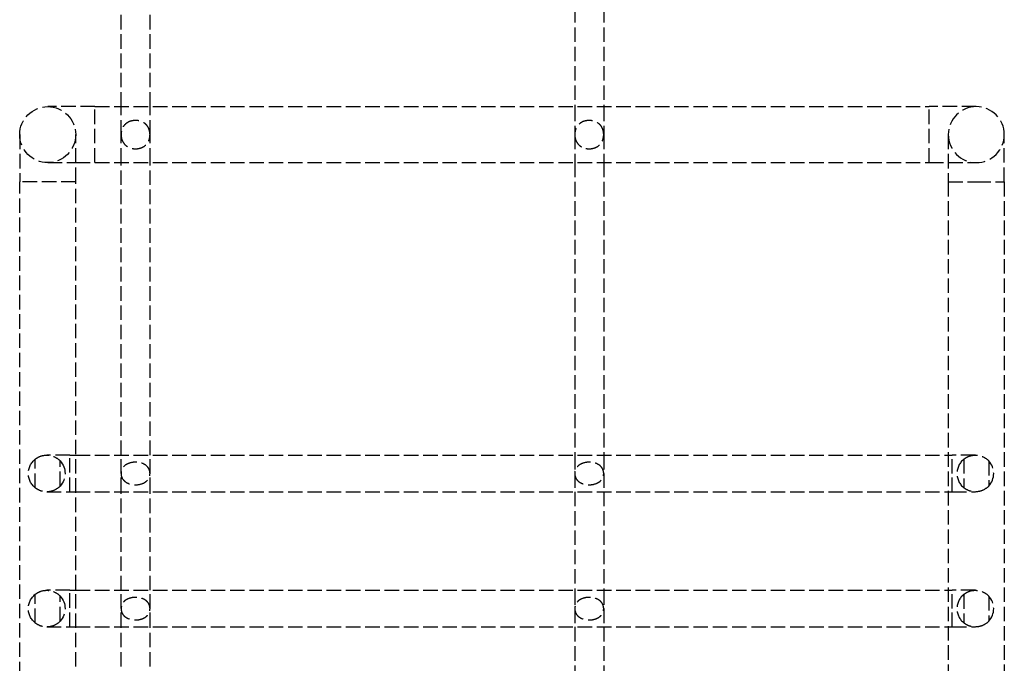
# Model space of a CAD drawing. Header units: millimetres. Extents: x -108 to 0, y 0 to 534.
# Tile 6 of 12: x -107 to -5, y 67 to 134. Entities that reach past the tile are written whole.
import ezdxf

# ---------------------------------------------------------------- set-up
doc = ezdxf.new("R2010")
doc.units = ezdxf.units.MM
doc.header["$LTSCALE"] = 10
doc.linetypes.add('ALLCAD_Strich', pattern=[0.2, 0.15, -0.05])
doc.layers.add('BESCH_KONT_sich_schn_ansi_2d', color=40, linetype='Continuous')

msp = doc.modelspace()

# ---------------------------------------------------------------- linework, layer by layer
at = {"layer": 'BESCH_KONT_sich_schn_ansi_2d', "linetype": 'ALLCAD_Strich', "extrusion": (0, 1, -2.22045e-16)}
for p, q in [((-96.6, 124.8), (-96.6, 415.81)), ((-93.6, 124.8), (-93.6, 415.81)), ((-49.6, 391), (-49.6, 124.8)), ((-46.6, 391), (-46.6, 124.8)), ((-99.3, 124.8), (-104.2, 124.8)), ((-99.3, 119), (-99.3, 124.8)), ((-99.3, 124.8), (-12.9, 124.8)), ((-96.6, 121.9), (-96.6, 124.8)), ((-93.6, 121.9), (-93.6, 124.8)), ((-49.6, 124.8), (-49.6, 121.9)), ((-46.6, 124.8), (-46.6, 121.9)), ((-12.9, 119), (-12.9, 124.8)), ((-8, 124.8), (-12.9, 124.8)), ((-107.1, 121.9), (-107.1, 117)), ((-101.3, 117), (-101.3, 121.9)), ((-96.6, 119), (-96.6, 121.9)), ((-93.6, 119), (-93.6, 121.9)), ((-49.6, 121.9), (-49.6, 119)), ((-46.6, 121.9), (-46.6, 119)), ((-10.9, 121.9), (-10.9, 117)), ((-5.1, 117), (-5.1, 121.9)), ((-104.2, 119), (-101.3, 119)), ((-101.3, 119), (-99.3, 119)), ((-99.3, 119), (-12.9, 119)), ((-96.6, 88.7), (-96.6, 119)), ((-93.6, 88.7), (-93.6, 119)), ((-49.6, 119), (-49.6, 88.7)), ((-46.6, 119), (-46.6, 88.7)), ((-12.9, 119), (-10.9, 119)), ((-10.9, 119), (-8, 119)), ((-101.3, 117), (-107.1, 117)), ((-107.1, 55.8), (-107.1, 117)), ((-101.3, 56.8), (-101.3, 117)), ((-10.9, 117), (-8, 117)), ((-10.9, 117), (-10.9, 56.8)), ((-8, 117), (-5.1, 117)), ((-5.1, 117), (-5.1, 55.8)), ((-105.48, 85.31), (-105.48, 88.29)), ((-101.9, 88.7), (-104.3, 88.7)), ((-102.92, 85.5), (-102.92, 88.1)), ((-101.9, 84.9), (-101.9, 88.7)), ((-101.9, 88.7), (-101.3, 88.7)), ((-101.3, 88.7), (-10.9, 88.7)), ((-96.6, 86.8), (-96.6, 88.7)), ((-93.6, 86.8), (-93.6, 88.7)), ((-49.6, 88.7), (-49.6, 86.8)), ((-46.6, 88.7), (-46.6, 86.8)), ((-10.9, 88.7), (-10.5, 88.7)), ((-10.5, 86.8), (-10.5, 88.7)), ((-8.1, 88.7), (-10.5, 88.7)), ((-9.28, 88.29), (-9.28, 85.31)), ((-6.72, 88.1), (-6.72, 85.5)), ((-96.6, 84.9), (-96.6, 86.8)), ((-93.6, 84.9), (-93.6, 86.8)), ((-49.6, 86.8), (-49.6, 84.9)), ((-46.6, 86.8), (-46.6, 84.9)), ((-10.5, 84.9), (-10.5, 86.8)), ((-104.3, 84.9), (-101.9, 84.9)), ((-101.9, 84.9), (-101.3, 84.9)), ((-101.3, 84.9), (-10.9, 84.9)), ((-96.6, 74.7), (-96.6, 84.9)), ((-93.6, 74.7), (-93.6, 84.9)), ((-49.6, 84.9), (-49.6, 74.7)), ((-46.6, 84.9), (-46.6, 74.7)), ((-10.9, 84.9), (-10.5, 84.9)), ((-10.5, 84.9), (-8.1, 84.9)), ((-101.9, 74.7), (-104.3, 74.7)), ((-101.9, 70.9), (-101.9, 74.7)), ((-101.9, 74.7), (-101.3, 74.7)), ((-101.3, 74.7), (-10.9, 74.7)), ((-96.6, 72.8), (-96.6, 74.7)), ((-93.6, 72.8), (-93.6, 74.7)), ((-49.6, 74.7), (-49.6, 72.8)), ((-46.6, 74.7), (-46.6, 72.8)), ((-10.9, 74.7), (-10.5, 74.7)), ((-10.5, 72.8), (-10.5, 74.7)), ((-8.1, 74.7), (-10.5, 74.7)), ((-105.48, 71.31), (-105.48, 74.29)), ((-102.92, 71.5), (-102.92, 74.1)), ((-9.28, 74.29), (-9.28, 71.31)), ((-6.72, 74.1), (-6.72, 71.5)), ((-96.6, 70.9), (-96.6, 72.8)), ((-93.6, 70.9), (-93.6, 72.8)), ((-49.6, 72.8), (-49.6, 70.9)), ((-46.6, 72.8), (-46.6, 70.9)), ((-10.5, 70.9), (-10.5, 72.8)), ((-104.3, 70.9), (-101.9, 70.9)), ((-101.9, 70.9), (-101.3, 70.9)), ((-101.3, 70.9), (-10.9, 70.9)), ((-96.6, 56.8), (-96.6, 70.9)), ((-93.6, 56.8), (-93.6, 70.9)), ((-49.6, 70.9), (-49.6, 56.8)), ((-46.6, 70.9), (-46.6, 56.8)), ((-10.9, 70.9), (-10.5, 70.9)), ((-10.5, 70.9), (-8.1, 70.9))]:
    msp.add_line(p, q, dxfattribs=at)
at = {"layer": 'BESCH_KONT_sich_schn_ansi_2d', "linetype": 'ALLCAD_Strich', "extrusion": (0, -2.22045e-16, -1)}
for centre, radius, start, end in [((104.2, 121.9), 2.9, 0, 90), ((104.2, 121.9), 2.9, 90, 180), ((104.2, 121.9), 2.9, 180, 0), ((104.3, 86.8), 1.9, 308.5673, 51.4327), ((104.3, 86.8), 1.9, 136.7772, 223.2228), ((104.3, 72.8), 1.9, 308.5673, 51.4327), ((104.3, 72.8), 1.9, 136.7772, 223.2228)]:
    msp.add_arc(centre, radius, start, end, dxfattribs=at)
at = {"layer": 'BESCH_KONT_sich_schn_ansi_2d', "linetype": 'ALLCAD_Strich'}
for centre, radius, start, end in [((-8, 121.9), 2.9, 90, 180), ((-8, 121.9), 2.9, 0, 90), ((-8, 121.9), 2.9, 180, 0), ((-8.1, 86.8), 1.9, 128.5673, 231.4327), ((-8.1, 86.8), 1.9, 316.7772, 43.2228), ((-8.1, 72.8), 1.9, 128.5673, 231.4327), ((-8.1, 72.8), 1.9, 316.7772, 43.2228)]:
    msp.add_arc(centre, radius, start, end, dxfattribs=at)
for points, knots in [([(-95.11, 123.37), (-95.23, 123.37), (-95.37, 123.35), (-95.64, 123.29), (-95.77, 123.24), (-96.01, 123.11), (-96.15, 123), (-96.36, 122.76), (-96.45, 122.6), (-96.57, 122.26), (-96.6, 122.07), (-96.6, 121.9)], [0.6835496, 0.6835496, 0.6835496, 0.6835496, 0.7216388, 0.7216388, 0.7603937, 0.7603937, 0.8066472, 0.8066472, 0.8585795, 0.8585795, 0.9103847, 0.9103847, 0.9103847, 0.9103847]), ([(-93.6, 121.9), (-93.6, 121.99), (-93.62, 122.17), (-93.68, 122.42), (-93.78, 122.66), (-93.93, 122.87), (-94.11, 123.05), (-94.33, 123.19), (-94.57, 123.29), (-94.83, 123.36), (-95.01, 123.37), (-95.11, 123.37)], [0.0000013, 0.0000013, 0.0000013, 0.0000013, 0.1111111, 0.2222222, 0.3333333, 0.4444444, 0.5555556, 0.6666667, 0.7777778, 0.8888889, 1, 1, 1, 1]), ([(-46.6, 121.9), (-46.6, 121.9), (-46.6, 121.9), (-46.6, 121.9), (-46.6, 122.07), (-46.63, 122.26), (-46.75, 122.6), (-46.84, 122.76), (-47.05, 123), (-47.19, 123.11), (-47.43, 123.24), (-47.56, 123.29), (-47.83, 123.35), (-47.97, 123.37), (-48.23, 123.37), (-48.37, 123.35), (-48.64, 123.29), (-48.77, 123.24), (-49.01, 123.11), (-49.15, 123), (-49.36, 122.76), (-49.45, 122.6), (-49.57, 122.26), (-49.6, 122.07), (-49.6, 121.9), (-49.6, 121.9), (-49.6, 121.9)], [-0.4552691, -0.4552691, -0.4552691, -0.4552691, -0.4552084, -0.4552084, -0.4552084, -0.4032761, -0.4032761, -0.3513437, -0.3513437, -0.3050903, -0.3050903, -0.2663354, -0.2663354, -0.2275805, -0.2275805, -0.1888256, -0.1888256, -0.1500707, -0.1500707, -0.1038172, -0.1038172, -0.0518848, -0.0518848, 0.0000475, 0.0000475, 0.0000606, 0.0000606, 0.0000606, 0.0000606]), ([(-96.6, 121.9), (-96.6, 121.9), (-96.6, 121.9), (-96.6, 121.77), (-96.58, 121.64), (-96.52, 121.37), (-96.47, 121.25), (-96.33, 121.01), (-96.22, 120.87), (-95.98, 120.67), (-95.82, 120.58), (-95.47, 120.46), (-95.28, 120.43), (-95.1, 120.43), (-94.92, 120.43), (-94.73, 120.46), (-94.38, 120.58), (-94.22, 120.67), (-93.98, 120.87), (-93.87, 121.01), (-93.73, 121.25), (-93.68, 121.37), (-93.62, 121.64), (-93.6, 121.77), (-93.6, 121.9)], [0.6830112, 0.6830112, 0.6830112, 0.6830112, 0.6831385, 0.6831385, 0.7210077, 0.7210077, 0.7588769, 0.7588769, 0.8049083, 0.8049083, 0.8578338, 0.8578338, 0.9107594, 0.9107594, 0.9107594, 0.963685, 0.963685, 1.0166106, 1.0166106, 1.062642, 1.062642, 1.1005112, 1.1005112, 1.1382319, 1.1382319, 1.1382319, 1.1382319]), ([(-49.6, 121.9), (-49.6, 121.77), (-49.58, 121.64), (-49.52, 121.37), (-49.47, 121.25), (-49.33, 121.01), (-49.22, 120.87), (-48.98, 120.67), (-48.82, 120.58), (-48.47, 120.46), (-48.28, 120.43), (-48.1, 120.43), (-47.92, 120.43), (-47.73, 120.46), (-47.38, 120.58), (-47.22, 120.67), (-46.98, 120.87), (-46.87, 121.01), (-46.73, 121.25), (-46.68, 121.37), (-46.62, 121.64), (-46.6, 121.77), (-46.6, 121.9)], [0.6829234, 0.6829234, 0.6829234, 0.6829234, 0.7207795, 0.7207795, 0.7586487, 0.7586487, 0.8046801, 0.8046801, 0.8576056, 0.8576056, 0.9105312, 0.9105312, 0.9105312, 0.9634568, 0.9634568, 1.0163824, 1.0163824, 1.0624138, 1.0624138, 1.100283, 1.100283, 1.1380916, 1.1380916, 1.1380916, 1.1380916]), ([(-105.48, 88.29), (-105.35, 88.39), (-105.2, 88.48), (-104.81, 88.65), (-104.55, 88.7), (-104.06, 88.7), (-103.8, 88.65), (-103.33, 88.45), (-103.12, 88.31), (-102.94, 88.13), (-102.93, 88.12), (-102.92, 88.1)], [-0.4533539, -0.4533539, -0.4533539, -0.4533539, -0.4015165, -0.4015165, -0.3266435, -0.3266435, -0.2533052, -0.2533052, -0.1799669, -0.1799669, -0.1733316, -0.1733316, -0.1733316, -0.1733316]), ([(-93.6, 86.8), (-93.6, 86.9), (-93.62, 87), (-93.68, 87.21), (-93.72, 87.3), (-93.84, 87.48), (-93.92, 87.57), (-94.12, 87.72), (-94.23, 87.78), (-94.58, 87.92), (-94.85, 87.97), (-95.35, 87.97), (-95.62, 87.92), (-95.97, 87.78), (-96.08, 87.72), (-96.28, 87.57), (-96.36, 87.48), (-96.48, 87.3), (-96.52, 87.21), (-96.58, 87), (-96.6, 86.9), (-96.6, 86.8), (-96.6, 86.8), (-96.6, 86.8)], [-0.6329826, -0.6329826, -0.6329826, -0.6329826, -0.6034998, -0.6034998, -0.57393, -0.57393, -0.5359591, -0.5359591, -0.4979882, -0.4979882, -0.4220464, -0.4220464, -0.3461046, -0.3461046, -0.3081337, -0.3081337, -0.2701628, -0.2701628, -0.240593, -0.240593, -0.2110232, -0.2110232, -0.2109287, -0.2109287, -0.2109287, -0.2109287]), ([(-46.6, 86.8), (-46.6, 86.9), (-46.62, 87), (-46.68, 87.21), (-46.72, 87.3), (-46.84, 87.48), (-46.92, 87.57), (-47.12, 87.72), (-47.23, 87.78), (-47.58, 87.92), (-47.85, 87.97), (-48.35, 87.97), (-48.62, 87.92), (-48.97, 87.78), (-49.08, 87.72), (-49.28, 87.57), (-49.36, 87.48), (-49.48, 87.3), (-49.52, 87.21), (-49.58, 87), (-49.6, 86.9), (-49.6, 86.8), (-49.6, 86.8), (-49.6, 86.8)], [-0.6329884, -0.6329884, -0.6329884, -0.6329884, -0.6034998, -0.6034998, -0.57393, -0.57393, -0.5359591, -0.5359591, -0.4979882, -0.4979882, -0.4220464, -0.4220464, -0.3461046, -0.3461046, -0.3081337, -0.3081337, -0.2701628, -0.2701628, -0.240593, -0.240593, -0.2110232, -0.2110232, -0.210944, -0.210944, -0.210944, -0.210944]), ([(-9.28, 88.29), (-9.15, 88.39), (-9, 88.48), (-8.61, 88.65), (-8.35, 88.7), (-7.86, 88.7), (-7.6, 88.65), (-7.13, 88.45), (-6.92, 88.31), (-6.74, 88.13), (-6.73, 88.12), (-6.72, 88.1)], [0.1733316, 0.1733316, 0.1733316, 0.1733316, 0.225169, 0.225169, 0.3000421, 0.3000421, 0.3733804, 0.3733804, 0.4467187, 0.4467187, 0.4533539, 0.4533539, 0.4533539, 0.4533539]), ([(-96.6, 86.8), (-96.6, 86.66), (-96.57, 86.52), (-96.46, 86.25), (-96.37, 86.13), (-96.18, 85.95), (-96.05, 85.86), (-95.68, 85.69), (-95.37, 85.63), (-94.83, 85.63), (-94.52, 85.69), (-94.15, 85.86), (-94.02, 85.95), (-93.83, 86.13), (-93.74, 86.25), (-93.63, 86.52), (-93.6, 86.66), (-93.6, 86.8), (-93.6, 86.8), (-93.6, 86.8)], [0.0000945, 0.0000945, 0.0000945, 0.0000945, 0.041487, 0.041487, 0.0829741, 0.0829741, 0.1258221, 0.1258221, 0.2065401, 0.2065401, 0.2872582, 0.2872582, 0.3301062, 0.3301062, 0.3715932, 0.3715932, 0.4130803, 0.4130803, 0.4131673, 0.4131673, 0.4131673, 0.4131673]), ([(-49.6, 86.8), (-49.6, 86.7), (-49.58, 86.6), (-49.52, 86.39), (-49.48, 86.3), (-49.36, 86.12), (-49.28, 86.03), (-49.08, 85.88), (-48.97, 85.82), (-48.62, 85.68), (-48.35, 85.63), (-48.1, 85.63), (-47.85, 85.63), (-47.58, 85.68), (-47.23, 85.82), (-47.12, 85.88), (-46.92, 86.03), (-46.84, 86.12), (-46.72, 86.3), (-46.68, 86.39), (-46.62, 86.6), (-46.6, 86.7), (-46.6, 86.8), (-46.6, 86.8), (-46.6, 86.8)], [-0.210944, -0.210944, -0.210944, -0.210944, -0.1814534, -0.1814534, -0.1518836, -0.1518836, -0.1139127, -0.1139127, -0.0759418, -0.0759418, 0, 0, 0, 0.0759418, 0.0759418, 0.1139127, 0.1139127, 0.1518836, 0.1518836, 0.1814534, 0.1814534, 0.2110232, 0.2110232, 0.2111044, 0.2111044, 0.2111044, 0.2111044]), ([(-102.92, 85.5), (-102.93, 85.48), (-102.94, 85.47), (-103.12, 85.29), (-103.33, 85.15), (-103.8, 84.95), (-104.06, 84.9), (-104.55, 84.9), (-104.81, 84.95), (-105.2, 85.12), (-105.35, 85.21), (-105.48, 85.31)], [0.7380408, 0.7380408, 0.7380408, 0.7380408, 0.7446761, 0.7446761, 0.8180144, 0.8180144, 0.8913527, 0.8913527, 0.9662257, 0.9662257, 1.0180632, 1.0180632, 1.0180632, 1.0180632]), ([(-6.72, 85.5), (-6.73, 85.48), (-6.74, 85.47), (-6.92, 85.29), (-7.13, 85.15), (-7.6, 84.95), (-7.86, 84.9), (-8.35, 84.9), (-8.61, 84.95), (-9, 85.12), (-9.15, 85.21), (-9.28, 85.31)], [-1.0180632, -1.0180632, -1.0180632, -1.0180632, -1.0114279, -1.0114279, -0.9380896, -0.9380896, -0.8647513, -0.8647513, -0.7898783, -0.7898783, -0.7380408, -0.7380408, -0.7380408, -0.7380408]), ([(-105.48, 74.29), (-105.35, 74.39), (-105.2, 74.48), (-104.81, 74.65), (-104.55, 74.7), (-104.06, 74.7), (-103.8, 74.65), (-103.33, 74.45), (-103.12, 74.31), (-102.94, 74.13), (-102.93, 74.12), (-102.92, 74.1)], [0.1733316, 0.1733316, 0.1733316, 0.1733316, 0.225169, 0.225169, 0.3000421, 0.3000421, 0.3733804, 0.3733804, 0.4467187, 0.4467187, 0.4533539, 0.4533539, 0.4533539, 0.4533539]), ([(-9.28, 74.29), (-9.15, 74.39), (-9, 74.48), (-8.61, 74.65), (-8.35, 74.7), (-7.86, 74.7), (-7.6, 74.65), (-7.13, 74.45), (-6.92, 74.31), (-6.74, 74.13), (-6.73, 74.12), (-6.72, 74.1)], [-0.4533539, -0.4533539, -0.4533539, -0.4533539, -0.4015165, -0.4015165, -0.3266435, -0.3266435, -0.2533052, -0.2533052, -0.1799669, -0.1799669, -0.1733316, -0.1733316, -0.1733316, -0.1733316]), ([(-93.6, 72.8), (-93.6, 72.9), (-93.62, 73.01), (-93.68, 73.21), (-93.72, 73.3), (-93.84, 73.48), (-93.92, 73.57), (-94.12, 73.72), (-94.23, 73.78), (-94.58, 73.92), (-94.85, 73.97), (-95.35, 73.97), (-95.62, 73.92), (-95.97, 73.78), (-96.08, 73.72), (-96.28, 73.57), (-96.36, 73.48), (-96.48, 73.3), (-96.52, 73.21), (-96.58, 73), (-96.6, 72.9), (-96.6, 72.8), (-96.6, 72.8), (-96.6, 72.8)], [-0.6329752, -0.6329752, -0.6329752, -0.6329752, -0.6034998, -0.6034998, -0.57393, -0.57393, -0.5359591, -0.5359591, -0.4979882, -0.4979882, -0.4220464, -0.4220464, -0.3461046, -0.3461046, -0.3081337, -0.3081337, -0.2701628, -0.2701628, -0.240593, -0.240593, -0.2110232, -0.2110232, -0.2109262, -0.2109262, -0.2109262, -0.2109262]), ([(-46.6, 72.8), (-46.6, 72.9), (-46.62, 73.01), (-46.68, 73.21), (-46.72, 73.3), (-46.84, 73.48), (-46.92, 73.57), (-47.12, 73.72), (-47.23, 73.78), (-47.58, 73.92), (-47.85, 73.97), (-48.35, 73.97), (-48.62, 73.92), (-48.97, 73.78), (-49.08, 73.72), (-49.28, 73.57), (-49.36, 73.48), (-49.48, 73.3), (-49.52, 73.21), (-49.58, 73), (-49.6, 72.9), (-49.6, 72.8), (-49.6, 72.8), (-49.6, 72.8)], [-0.6329814, -0.6329814, -0.6329814, -0.6329814, -0.6034998, -0.6034998, -0.57393, -0.57393, -0.5359591, -0.5359591, -0.4979882, -0.4979882, -0.4220464, -0.4220464, -0.3461046, -0.3461046, -0.3081337, -0.3081337, -0.2701628, -0.2701628, -0.240593, -0.240593, -0.2110232, -0.2110232, -0.2108527, -0.2108527, -0.2108527, -0.2108527]), ([(-96.6, 72.8), (-96.6, 72.7), (-96.58, 72.59), (-96.52, 72.39), (-96.48, 72.3), (-96.36, 72.12), (-96.28, 72.03), (-96.08, 71.88), (-95.97, 71.82), (-95.62, 71.68), (-95.35, 71.63), (-95.1, 71.63), (-94.85, 71.63), (-94.58, 71.68), (-94.23, 71.82), (-94.12, 71.88), (-93.92, 72.03), (-93.84, 72.12), (-93.72, 72.3), (-93.68, 72.39), (-93.62, 72.6), (-93.6, 72.7), (-93.6, 72.8), (-93.6, 72.8), (-93.6, 72.8)], [-0.2109262, -0.2109262, -0.2109262, -0.2109262, -0.1814534, -0.1814534, -0.1518836, -0.1518836, -0.1139127, -0.1139127, -0.0759418, -0.0759418, 0, 0, 0, 0.0759418, 0.0759418, 0.1139127, 0.1139127, 0.1518836, 0.1518836, 0.1814534, 0.1814534, 0.2110232, 0.2110232, 0.2111176, 0.2111176, 0.2111176, 0.2111176]), ([(-49.6, 72.8), (-49.6, 72.7), (-49.58, 72.59), (-49.52, 72.39), (-49.48, 72.3), (-49.36, 72.12), (-49.28, 72.03), (-49.08, 71.88), (-48.97, 71.82), (-48.62, 71.68), (-48.35, 71.63), (-48.1, 71.63), (-47.85, 71.63), (-47.58, 71.68), (-47.23, 71.82), (-47.12, 71.88), (-46.92, 72.03), (-46.84, 72.12), (-46.72, 72.3), (-46.68, 72.39), (-46.62, 72.6), (-46.6, 72.7), (-46.6, 72.8), (-46.6, 72.8), (-46.6, 72.8)], [-0.2108527, -0.2108527, -0.2108527, -0.2108527, -0.1814534, -0.1814534, -0.1518836, -0.1518836, -0.1139127, -0.1139127, -0.0759418, -0.0759418, 0, 0, 0, 0.0759418, 0.0759418, 0.1139127, 0.1139127, 0.1518836, 0.1518836, 0.1814534, 0.1814534, 0.2110232, 0.2110232, 0.2111115, 0.2111115, 0.2111115, 0.2111115]), ([(-102.92, 71.5), (-102.93, 71.48), (-102.94, 71.47), (-103.12, 71.29), (-103.33, 71.15), (-103.8, 70.95), (-104.06, 70.9), (-104.55, 70.9), (-104.81, 70.95), (-105.2, 71.12), (-105.35, 71.21), (-105.48, 71.31)], [-1.0180632, -1.0180632, -1.0180632, -1.0180632, -1.0114279, -1.0114279, -0.9380896, -0.9380896, -0.8647513, -0.8647513, -0.7898783, -0.7898783, -0.7380408, -0.7380408, -0.7380408, -0.7380408]), ([(-6.72, 71.5), (-6.73, 71.48), (-6.74, 71.47), (-6.92, 71.29), (-7.13, 71.15), (-7.6, 70.95), (-7.86, 70.9), (-8.35, 70.9), (-8.61, 70.95), (-9, 71.12), (-9.15, 71.21), (-9.28, 71.31)], [0.7380408, 0.7380408, 0.7380408, 0.7380408, 0.7446761, 0.7446761, 0.8180144, 0.8180144, 0.8913527, 0.8913527, 0.9662257, 0.9662257, 1.0180632, 1.0180632, 1.0180632, 1.0180632])]:
    msp.add_open_spline(points, degree=3, knots=knots, dxfattribs=at)

doc.saveas('drawing.dxf')
